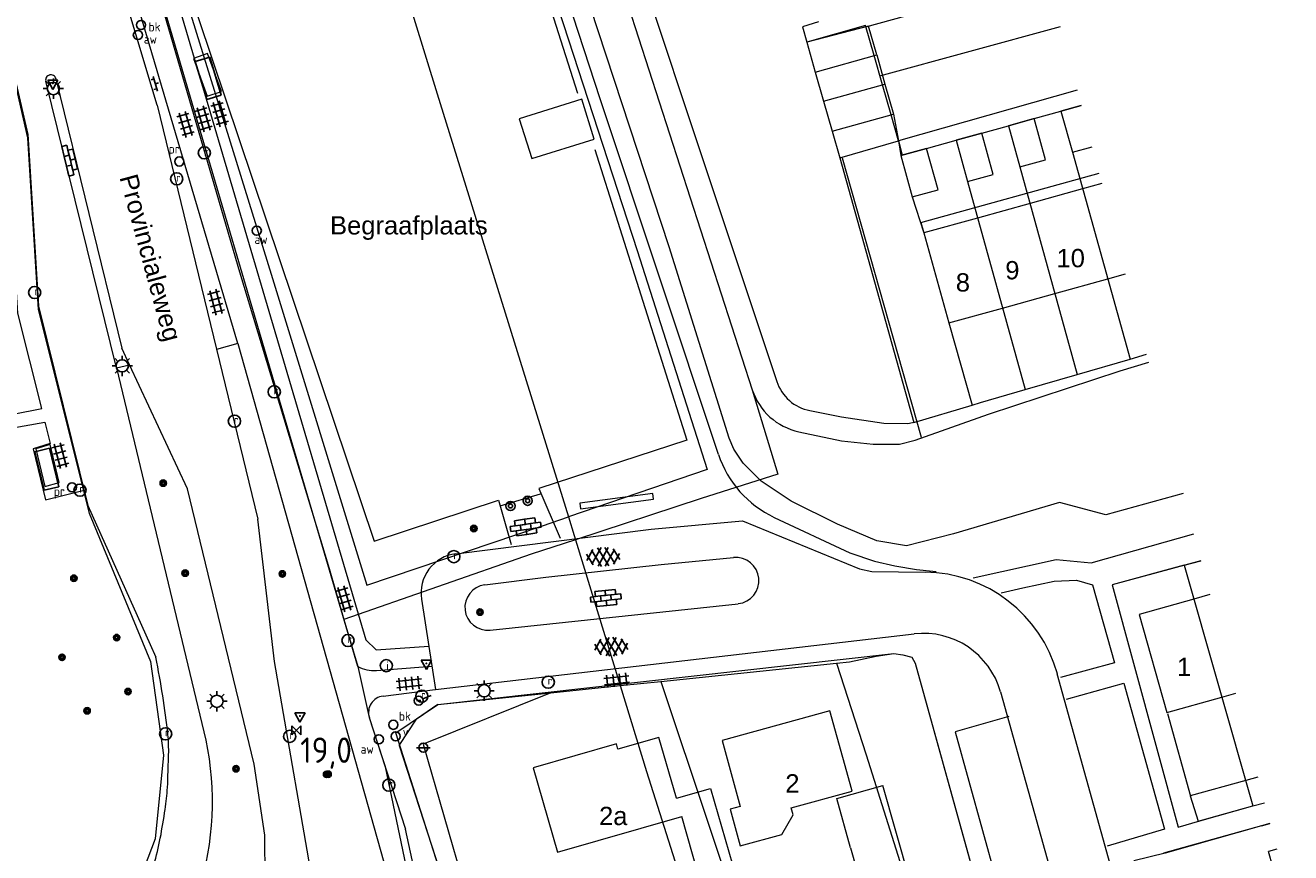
# Model space of a CAD drawing. Header units: metres. Extents: x 117922 to 130630, y 447724 to 454087.
# Tile 31 of 61: x 125245 to 125369, y 450813 to 450895. Entities that reach past the tile are written whole.
import ezdxf
from ezdxf.enums import TextEntityAlignment as Align

# ---------------------------------------------------------------- set-up
doc = ezdxf.new("R2010")
doc.units = ezdxf.units.M
doc.layers.get('0').update_dxf_attribs({"color": 8})
for name, color, linetype, lineweight in [('B01', 8, 'Continuous', 0), ('B03', 8, 'Continuous', 0), ('B04', 8, 'Continuous', 0), ('G01', 8, 'Continuous', 0), ('G02', 8, 'Continuous', 0), ('Q19', 8, 'Continuous', 0), ('T00', 8, 'Continuous', 0), ('V00', 8, 'Continuous', 0), ('W00', 8, 'Continuous', 0), ('Z02', 7, 'Continuous', 0), ('Z06', 7, 'Continuous', 0), ('Z09', 8, 'Continuous', 0)]:
    doc.layers.add(name, color=color, linetype=linetype, lineweight=lineweight)
for name, color, linetype in [('SYM-GV1', 8, 'Continuous'), ('SYM-OV4', 8, 'Continuous'), ('SYM-OV5', 8, 'Continuous'), ('SYMBT09', 8, 'Continuous'), ('TOPOT20', 8, 'Continuous'), ('TOPOT21', 8, 'Continuous'), ('TOPOT23', 8, 'Continuous'), ('TOPOT26', 8, 'Continuous'), ('TOPOT28', 8, 'Continuous'), ('TOPOT30', 1, 'Continuous'), ('TOPOT31', 8, 'Continuous'), ('TOPOT35', 8, 'Continuous'), ('TOPOT36', 8, 'Continuous'), ('TOPOT52', 8, 'Continuous'), ('TOPOT63', 8, 'Continuous'), ('TOPOT79', 8, 'Continuous'), ('TOPOT80', 8, 'Continuous'), ('TOPOT85', 8, 'Continuous')]:
    doc.layers.add(name, color=color, linetype=linetype)
doc.styles.add('ISO', font='ISO')
doc.styles.add('Z02', font='arial.ttf', dxfattribs={"height": 1.8})
doc.styles.add('Z06', font='arial.ttf', dxfattribs={"height": 1.8})
doc.styles.add('Z09', font='arial.ttf', dxfattribs={"height": 1.8})

# ---------------------------------------------------------------- blocks, each defined once
blk = doc.blocks.new('tegels4')
at = {"color": 0, "linetype": 'ByBlock', "lineweight": -2}
for p, q in [((-0.31, -1.23), (-0.31, 1.25)), ((0.31, -1.23), (0.31, 1.25)), ((0.62, 0.94), (-0.62, 0.94)), ((0.62, 0.31), (-0.62, 0.31)), ((0.62, -0.31), (-0.62, -0.31)), ((0.62, -0.94), (-0.62, -0.94))]:
    blk.add_line(p, q, dxfattribs=at)
blk = doc.blocks.new('asfalt6')
at = {"color": 0, "linetype": 'ByBlock', "lineweight": -2}
for p, q in [((-0.76, 1.01), (0.3, 1.62)), ((-0.3, 1.62), (0.76, 1.01)), ((-0.93, 0.18), (0.7, 1.13)), ((-0.89, -0.52), (0.89, 0.52)), ((-0.89, 0.52), (0.89, -0.52)), ((-0.7, 1.13), (0.93, 0.18)), ((-0.93, -0.18), (0.7, -1.13)), ((-0.76, -1.01), (0.3, -1.62)), ((-0.7, -1.13), (0.93, -0.18)), ((-0.3, -1.62), (0.76, -1.01))]:
    blk.add_line(p, q, dxfattribs=at)
blk = doc.blocks.new('paal')
at = {"color": 0}
for radius in [0.45, 0.2]:
    blk.add_circle((0, 0), radius, dxfattribs=at)
blk = doc.blocks.new('lichtmast')
at = {"color": 0}
for p, q in [((-0.6, 0), (-1, 0)), ((-0.71, 0.71), (-0.42, 0.42)), ((0, 0.6), (0, 1)), ((0.42, 0.42), (0.71, 0.71)), ((0.6, 0), (1, 0)), ((-0.42, -0.42), (-0.71, -0.71)), ((0, -0.6), (0, -1)), ((0.42, -0.42), (0.71, -0.71))]:
    blk.add_line(p, q, dxfattribs=at)
blk.add_circle((0, 0), 0.6, dxfattribs=at)
blk = doc.blocks.new('boom')
at = {"color": 0}
for radius in [0.315, 0.225, 0.135]:
    blk.add_circle((0, 0), radius, dxfattribs=at)
blk = doc.blocks.new('afsl-water')
at = {"color": 0}
blk.add_circle((0, 0), 0.45, dxfattribs=at)
at = {"color": 0, "style": 'ISO'}
blk.add_attdef('AFSL-WATER', (0.7, 0), '', height=0.9, dxfattribs=at)
blk = doc.blocks.new('brandkraan')
at = {"color": 0}
blk.add_circle((0, 0), 0.45, dxfattribs=at)
at = {"color": 0, "style": 'ISO'}
blk.add_attdef('BRANDKRAAN', (0.7, 0), '', height=0.9, dxfattribs=at)
blk = doc.blocks.new('verkeersbord')
at = {"color": 0}
for p, q in [((0.5, 0.32), (-0.5, 0.32)), ((-0.5, 0.32), (0, -0.6)), ((0, -0.6), (0.5, 0.32))]:
    blk.add_line(p, q, dxfattribs=at)
blk = doc.blocks.new('verklikker')
at = {"color": 0}
blk.add_circle((0, 0), 0.45, dxfattribs=at)
at = {"color": 0, "style": 'ISO'}
blk.add_attdef('VERKLIKKER', (0.7, 0), '', height=0.9, dxfattribs=at)
blk = doc.blocks.new('aanduidingsbord')
at = {"color": 0}
for p, q in [((-0.81, -0.33), (0, 0)), ((-1.45, -0.5), (-1.01, -0.5))]:
    blk.add_line(p, q, dxfattribs=at)
blk.add_circle((-1.23, -0.5), 0.45, dxfattribs=at)
blk = doc.blocks.new('afvalbak')
at = {"color": 0}
blk.add_circle((0, 0), 0.45, dxfattribs=at)
at = {"color": 0, "style": 'ISO'}
blk.add_attdef('AFVALBAK', (0.7, 0), '', height=0.9, dxfattribs=at)
blk = doc.blocks.new('klinkers4')
at = {"color": 0, "linetype": 'ByBlock', "lineweight": -2}
for p, q in [((0, 1.5), (-0.5, 1.5)), ((-0.5, 1.5), (-0.5, 0.5)), ((0, 1.5), (0, 1)), ((-0.5, 0.5), (-0.5, -0.5)), ((0, 0.5), (-0.5, 0.5)), ((0.5, 1), (0, 1)), ((0, 1), (0, 0.5)), ((0, 0.5), (0, 0)), ((0.5, 0), (0, 0)), ((0, 0), (0, -0.5)), ((0.5, 0), (0.5, 1)), ((0.5, -1), (0.5, 0)), ((-0.5, -0.5), (-0.5, -1.5)), ((0, -0.5), (-0.5, -0.5)), ((0, -0.5), (0, -1)), ((0, -1), (0.5, -1)), ((0, -1), (0, -1.5)), ((-0.5, -1.5), (0, -1.5))]:
    blk.add_line(p, q, dxfattribs=at)
blk = doc.blocks.new('klinkers6')
at = {"color": 0, "linetype": 'ByBlock', "lineweight": -2}
for p, q in [((0.25, 1.5), (-0.25, 1.5)), ((-0.25, 1.5), (-0.25, 0.5)), ((0.25, 0.5), (0.25, 1.5)), ((-0.25, 1), (-0.75, 1)), ((-0.75, 1), (-0.75, 0)), ((-0.25, 0), (-0.75, 0)), ((-0.75, 0), (-0.75, -1)), ((0.25, 0.5), (-0.25, 0.5)), ((-0.25, 0.5), (-0.25, -0.5)), ((0.75, 1), (0.25, 1)), ((0.25, -0.5), (0.25, 0.5)), ((0.75, 0), (0.75, 1)), ((-0.75, -1), (-0.25, -1)), ((-0.25, -0.5), (-0.25, 0)), ((0.25, -0.5), (-0.25, -0.5)), ((-0.25, -0.5), (-0.25, -1.5)), ((0.75, 0), (0.25, 0)), ((0.25, 0), (0.25, -0.5)), ((0.25, -1.5), (0.25, -0.5)), ((0.25, -1), (0.75, -1)), ((0.75, -1), (0.75, 0)), ((-0.25, -1.5), (0.25, -1.5))]:
    blk.add_line(p, q, dxfattribs=at)
blk = doc.blocks.new('klinkers2')
at = {"color": 0, "linetype": 'ByBlock', "lineweight": -2}
for p, q in [((-0.31, 0.5), (0, 0.5)), ((0, -0.75), (0, 0.75)), ((0, 0), (0.31, 0)), ((0, -0.5), (-0.31, -0.5))]:
    blk.add_line(p, q, dxfattribs=at)
blk = doc.blocks.new('grensmarkering')
at = {"color": 0}
blk.add_line((-0.67, 0), (0.67, 0), dxfattribs=at)
blk.add_circle((0, 0), 0.45, dxfattribs=at)
blk = doc.blocks.new('kolk')
at = {"color": 0}
blk.add_circle((0, 0), 0.6, dxfattribs=at)
at = {"color": 0, "linetype": 'Continuous', "style": 'ISO'}
blk.add_attdef('KOLK', (-0.04, -0.26), '', height=0.8, dxfattribs=at)
blk = doc.blocks.new('inspectieput')
at = {"color": 0}
blk.add_circle((0, 0), 0.6, dxfattribs=at)
at = {"color": 0, "linetype": 'Continuous', "style": 'ISO'}
blk.add_attdef('I', (0, -0.39), '', height=0.8, dxfattribs=at)
blk = doc.blocks.new('abri')
at = {"color": 0}
for p, q in [((-2.1, 1.2), (2.1, 1.2)), ((-2.1, -1.2), (-2.1, 1.2)), ((2.1, 1.2), (2.1, -1.2)), ((2.1, -1.2), (-2.1, -1.2))]:
    blk.add_line(p, q, dxfattribs=at)
at = {"color": 0, "linetype": 'Continuous', "style": 'ISO', "flags": 2}
blk.add_attdef('ABRI', text='', height=0.8, dxfattribs=at).set_placement((0, 0), align=Align.MIDDLE_CENTER)
blk = doc.blocks.new('verkeersbord-pl')
at = {"color": 0, "linetype": 'Continuous'}
blk.add_circle((0, 0), 0.03, dxfattribs=at)
blk = doc.blocks.new('kilometerpaal')
at = {"color": 0}
for p, q in [((-0.44, 0.44), (0.44, -0.44)), ((-0.44, -0.44), (-0.44, 0.44)), ((0.44, 0.44), (-0.44, -0.44)), ((0.44, -0.44), (0.44, 0.44))]:
    blk.add_line(p, q, dxfattribs=at)
at = {"color": 0, "style": 'ISO'}
blk.add_attdef('KILOMETERPAAL', (0.59, 0.87), '', height=2.5, dxfattribs=at)

msp = doc.modelspace()

# ---------------------------------------------------------------- linework, layer by layer
at = {"layer": 'B01', "flags": 128}
for points in [[(125348.88, 450878.65), (125343.71, 450877.21)], [(125350.77, 450879.17), (125348.88, 450878.65)], [(125343.71, 450877.21), (125338.55, 450875.77)], [(125338.55, 450875.77), (125333.25, 450874.3), (125335.72, 450865.44), (125341, 450866.91)], [(125346.15, 450868.34), (125351.35, 450869.79)], [(125351.35, 450869.79), (125353.1, 450870.28)], [(125341, 450866.91), (125346.15, 450868.34)], [(125361.4, 450838.7), (125359.84, 450838.26)], [(125359.84, 450838.26), (125354.44, 450836.75), (125357.16, 450827.09), (125362.59, 450828.61)], [(125362.59, 450828.61), (125363.95, 450829)], [(125325.99, 450820.09), (125324.01, 450827.26), (125313.39, 450824.33), (125315.18, 450817.85)], [(125308.9, 450818.66), (125307.18, 450824.64), (125303.14, 450823.48), (125302.99, 450824.01), (125294.81, 450821.66), (125297.21, 450813.34), (125309.42, 450816.85)], [(125315.18, 450817.85), (125314.19, 450817.57), (125315.19, 450813.96), (125319.29, 450815.09), (125320.38, 450817.04), (125320.19, 450817.7), (125326.19, 450819.36), (125325.99, 450820.09)], [(125308.9, 450818.66), (125312.27, 450819.63), (125314.43, 450812.14)], [(125311.05, 450811.17), (125309.42, 450816.85)], [(125366.48, 450815.94), (125367.32, 450816.17)], [(125366.48, 450815.94), (125356.85, 450813.24)], [(125367.98, 450813.65), (125367.19, 450813.42)], [(125368.03, 450810.41), (125367.19, 450813.42)]]:
    msp.add_lwpolyline(points, dxfattribs=at)
at = {"layer": 'B03', "flags": 128}
for points in [[(125328.36, 450891.77), (125327.52, 450894.73), (125321.73, 450893.08), (125322.57, 450890.14)], [(125329.19, 450888.87), (125328.36, 450891.77)], [(125322.57, 450890.14), (125323.38, 450887.28)], [(125330.03, 450885.94), (125329.19, 450888.87)], [(125300.8, 450883.55), (125299.58, 450887.47), (125293.43, 450885.55), (125294.66, 450881.63), (125300.8, 450883.55)], [(125323.38, 450887.28), (125324.22, 450884.33)], [(125330.76, 450883.37), (125330.03, 450885.94)], [(125348.75, 450886.86), (125346.75, 450886.3), (125347.88, 450882.24), (125349.82, 450882.78)], [(125345.24, 450881.51), (125344.11, 450885.56), (125341.58, 450884.86), (125342.71, 450880.8), (125345.24, 450881.51)], [(125324.22, 450884.33), (125324.97, 450881.71), (125330.76, 450883.37)], [(125340.08, 450880.07), (125338.95, 450884.13), (125336.43, 450883.43), (125337.55, 450879.37), (125340.08, 450880.07)], [(125334.65, 450878.56), (125333.52, 450882.62), (125330.99, 450881.91), (125332.12, 450877.85), (125334.65, 450878.56)], [(125326.05, 450813.77), (125324.68, 450818.62), (125329.22, 450819.91)], [(125331.84, 450810.68), (125329.22, 450819.91)], [(125364.93, 450820.4), (125359.47, 450818.89), (125360.26, 450816.41), (125365.64, 450817.9)], [(125366.12, 450820.73), (125364.93, 450820.4)], [(125365.64, 450817.9), (125366.78, 450818.22)], [(125326.05, 450813.77), (125327.29, 450809.39)]]:
    msp.add_lwpolyline(points, dxfattribs=at)
at = {"layer": 'B04', "flags": 128}
for points in [[(125264.14, 450888.23), (125262.76, 450891.97), (125261.38, 450891.48), (125262.71, 450887.77), (125264.14, 450888.23)], [(125248.16, 450849.75), (125247.26, 450853.49), (125245.84, 450853.05), (125246.74, 450849.34), (125248.16, 450849.75)], [(125306.66, 450848.11), (125306.57, 450848.67), (125299.4, 450847.72), (125299.47, 450847.14), (125306.66, 450848.11)]]:
    msp.add_lwpolyline(points, dxfattribs=at)
at = {"layer": 'G01', "flags": 128}
for points in [[(125293.96, 450928.09), (125297.03, 450918.75), (125316.37, 450858.87), (125318.89, 450850.56), (125311.33, 450848.17), (125298.97, 450844.11)], [(125276.99, 450915.17), (125290.01, 450919.49), (125297.31, 450896.34), (125305.03, 450872.58), (125311.92, 450851.03), (125298.27, 450846.35)], [(125257.5, 450907.47), (125269.01, 450870.23), (125278.42, 450839.63), (125295.73, 450845.48), (125298.27, 450846.35)], [(125255.54, 450906.04), (125265.91, 450870.46), (125274.71, 450841.28), (125276.18, 450836.26)], [(125224.43, 450899.55), (125229.66, 450900.48), (125234.23, 450900.34), (125237.2, 450899.53), (125240.97, 450896.93), (125243.15, 450891.88), (125245.04, 450883.67), (125246.08, 450866.76), (125251.09, 450846.71), (125257.14, 450832.13), (125258.43, 450822.9), (125257.61, 450814.67), (125254.25, 450805.84), (125246.2, 450795.59)], [(125328.62, 450891.84), (125327.82, 450894.66), (125321.73, 450893.08), (125322.57, 450890.14)], [(125322.57, 450890.14), (125328.62, 450891.84)], [(125328.62, 450891.84), (125329.43, 450888.94)], [(125322.57, 450890.14), (125323.38, 450887.28)], [(125323.38, 450887.28), (125329.43, 450888.94)], [(125329.43, 450888.94), (125330.26, 450886)], [(125323.38, 450887.28), (125324.22, 450884.33)], [(125324.22, 450884.33), (125330.26, 450886)], [(125330.26, 450886), (125330.76, 450883.37)], [(125341.58, 450884.86), (125344.11, 450885.56), (125346.75, 450886.3)], [(125346.75, 450886.3), (125348.75, 450886.86)], [(125346.75, 450886.3), (125347.88, 450882.24), (125353.55, 450861.89)], [(125336.43, 450883.43), (125338.95, 450884.13), (125341.58, 450884.86)], [(125341.58, 450884.86), (125342.71, 450880.8), (125348.35, 450860.37)], [(125324.22, 450884.33), (125324.97, 450881.71)], [(125324.97, 450881.71), (125330.76, 450883.37)], [(125330.76, 450883.37), (125330.99, 450881.91)], [(125330.99, 450881.91), (125333.52, 450882.62), (125336.43, 450883.43)], [(125336.43, 450883.43), (125337.55, 450879.37), (125343.22, 450858.88)], [(125324.97, 450881.71), (125332.27, 450855.63), (125338.01, 450857.36)], [(125330.99, 450881.91), (125332.12, 450877.85), (125333.25, 450874.3), (125335.72, 450865.44), (125338.01, 450857.36)], [(125353.55, 450861.89), (125355.18, 450862.36)], [(125348.35, 450860.37), (125353.55, 450861.89)], [(125343.22, 450858.88), (125348.35, 450860.37)], [(125338.01, 450857.36), (125338.82, 450857.6), (125343.22, 450858.88)], [(125298.97, 450844.11), (125294.61, 450842.68), (125276.18, 450836.26)], [(125358.89, 450841.59), (125351.79, 450839.65), (125358.3, 450815.8), (125360.43, 450816.43), (125365.64, 450817.9)], [(125358.89, 450841.59), (125360.52, 450842.03)], [(125358.89, 450841.59), (125365.64, 450817.9)], [(125276.18, 450836.26), (125277.54, 450831.64), (125278.67, 450826.6), (125280.25, 450821.74)], [(125324.67, 450831.95), (125325.94, 450832.08), (125328.56, 450832.65), (125330.3, 450832.91), (125331.18, 450832.79), (125332.06, 450832.53), (125332.4, 450831.97), (125338.68, 450809.34), (125332.43, 450807.54)], [(125307.38, 450830.16), (125324.67, 450831.95)], [(125324.67, 450831.95), (125327.57, 450822.93), (125332.43, 450807.54)], [(125296.55, 450829.04), (125303.37, 450829.75)], [(125303.37, 450829.75), (125307.38, 450830.16)], [(125307.38, 450830.16), (125312.1, 450816.01), (125313.48, 450811.87)], [(125296.55, 450829.04), (125283.98, 450823.97), (125288.12, 450809.68), (125288.96, 450805.57)], [(125285.42, 450827.89), (125296.55, 450829.04)], [(125285.42, 450827.89), (125283.31, 450826.45)], [(125281.63, 450823.86), (125283.31, 450826.45)], [(125281.63, 450823.86), (125285.97, 450810.39), (125287.24, 450804.8)], [(125280.25, 450821.74), (125282.28, 450812)], [(125365.64, 450817.9), (125366.78, 450818.22)], [(125367.32, 450816.16), (125366.48, 450815.94), (125357, 450813.26), (125353.91, 450812.49), (125355.45, 450806.84)]]:
    msp.add_lwpolyline(points, dxfattribs=at)
at = {"layer": 'G02', "flags": 128}
for points in [[(125276.99, 450915.17), (125285.36, 450888), (125298.27, 450846.35)], [(125298.27, 450846.35), (125298.84, 450844.53), (125298.97, 450844.11)], [(125298.97, 450844.11), (125303.37, 450829.75)], [(125303.37, 450829.75), (125305.97, 450821.3), (125309.41, 450810.43)]]:
    msp.add_lwpolyline(points, dxfattribs=at)
at = {"layer": 'Q19', "flags": 128}
for points in [[(125313.03, 450852.49), (125301.41, 450887.52), (125291.86, 450916.78), (125292.07, 450917.56), (125292.43, 450918.26), (125293.13, 450918.96), (125294.07, 450919.42), (125298.42, 450920.89), (125318.78, 450859.68)], [(125322.04, 450856.81), (125325.14, 450856.2), (125329.32, 450855.59), (125331.67, 450855.53), (125332.43, 450855.72)], [(125318.53, 450846.3), (125325.98, 450842.81), (125328.4, 450842), (125330.4, 450841.52), (125332.54, 450841.17), (125334.48, 450840.99)]]:
    msp.add_lwpolyline(points, dxfattribs=at)
at = {"layer": 'Q19'}
for centre, radius, start, end in [((125322.87, 450861.04), 4.31, 198.3556, 258.8704), ((125322.97, 450855.79), 10.47, 198.3468, 244.9041)]:
    msp.add_arc(centre, radius, start, end, dxfattribs=at)
at = {"layer": 'T00', "flags": 128}
for points in [[(125257.87, 450907.37), (125279.16, 450843.95)], [(125357.24, 450827), (125359.49, 450818.85)]]:
    msp.add_lwpolyline(points, dxfattribs=at)
at = {"layer": 'V00', "flags": 128}
for points in [[(125257.94, 450907.83), (125289.48, 450918.47), (125299.17, 450888.06)], [(125277.54, 450831.64), (125255.84, 450905.52), (125255.66, 450905.98), (125255.39, 450907.02)], [(125256.87, 450907.01), (125278.33, 450834.26), (125279.36, 450833.26)], [(125257.78, 450886.89), (125252.32, 450905.17)], [(125265.74, 450863.43), (125253.29, 450905.5)], [(125327.56, 450894.59), (125342.57, 450898.76)], [(125322.9, 450895.09), (125321.3, 450894.6), (125321.73, 450893.08)], [(125328.93, 450889.77), (125346.71, 450894.63)], [(125242.96, 450893.12), (125244.98, 450884.41), (125245.07, 450884.03), (125246.11, 450867.11), (125250.97, 450847.48), (125257.1, 450833.79), (125257.67, 450832.53)], [(125247.83, 450889.47), (125254.31, 450862.96)], [(125253.8, 450861.04), (125246.83, 450889.23)], [(125348.35, 450888.36), (125330.76, 450883.37), (125331.11, 450881.95)], [(125257.78, 450886.89), (125267.69, 450846.12)], [(125344.11, 450885.56), (125346.75, 450886.3)], [(125338.95, 450884.13), (125341.58, 450884.86)], [(125333.52, 450882.62), (125336.43, 450883.43)], [(125300.86, 450882.51), (125309.93, 450853.91), (125295.37, 450849.16), (125297.46, 450844.25)], [(125325.21, 450881.7), (125332.98, 450854.2)], [(125332.97, 450875.32), (125350.5, 450880.19)], [(125332.97, 450875.32), (125333.25, 450874.3)], [(125224.3, 450857.9), (125224.32, 450859.9), (125240.9, 450860.01), (125240.93, 450855.95), (125246.43, 450857.03), (125244.09, 450866.42), (125243.71, 450872.13)], [(125265.74, 450863.43), (125263.62, 450862.83)], [(125265.74, 450863.43), (125281.95, 450805.84)], [(125255.07, 450861.33), (125254.31, 450862.96)], [(125226.17, 450777.9), (125254.74, 450792.38), (125259.35, 450795.36), (125262.74, 450798.33), (125265.98, 450802.21), (125267.23, 450804.62), (125267.95, 450806.84), (125268.41, 450810.77), (125268.4, 450815.01), (125267.34, 450822.01), (125260.77, 450849.12), (125255.07, 450861.33)], [(125253.8, 450861.04), (125255.07, 450861.33)], [(125253.8, 450861.04), (125262.6, 450824.38)], [(125237.86, 450853.95), (125240.26, 450854.41), (125241.27, 450851.61), (125243.55, 450852.36), (125242.67, 450854.95), (125246.74, 450855.69), (125247.28, 450853.58)], [(125247.28, 450853.58), (125245.58, 450853.06), (125246.82, 450848.03), (125250.6, 450848.98)], [(125291.57, 450847.43), (125295.51, 450848.62)], [(125279.16, 450843.95), (125291.39, 450847.99), (125292.64, 450843.64)], [(125273.43, 450808.43), (125269.36, 450832.12), (125267.69, 450846.12)], [(125287.18, 450842.73), (125306.41, 450845.14), (125315.42, 450845.98), (125326.93, 450841.23), (125328.15, 450840.99), (125333.38, 450840.92)], [(125338.1, 450840.34), (125346.27, 450842.16), (125349.73, 450841.84), (125359.83, 450844.68)], [(125290.04, 450839.66), (125296.04, 450840.41), (125307.4, 450841.67), (125314.52, 450842.35)], [(125360.52, 450842.03), (125351.79, 450839.65), (125358.3, 450815.8), (125360.43, 450816.43)], [(125340.86, 450838.89), (125343, 450839.37), (125346.08, 450840.04), (125348.29, 450840.14), (125349.85, 450839.66), (125352.03, 450831.98), (125346.71, 450830.55)], [(125283.81, 450838.25), (125285.19, 450829.37), (125332.31, 450834.83)], [(125290.56, 450835.21), (125314.98, 450837.81)], [(125279.36, 450833.26), (125284.53, 450833.62)], [(125285.97, 450810.39), (125281.27, 450825.1), (125285.42, 450827.89), (125330.3, 450832.91), (125331.18, 450832.79), (125332.06, 450832.53), (125332.4, 450831.97), (125338.96, 450808.31), (125342.22, 450809.25), (125353.88, 450767.83), (125333.83, 450762.28)], [(125279.38, 450831.24), (125284.8, 450831.67)], [(125369.36, 450748.51), (125361.7, 450775.87), (125346.39, 450830.9)], [(125347.3, 450828.41), (125352.95, 450829.98), (125356.94, 450815.62), (125351.29, 450813.95)], [(125280.03, 450828.72), (125285.15, 450829.35)], [(125340.8, 450829.13), (125356.61, 450772.54), (125363.96, 450746.04)], [(125278.67, 450826.6), (125282.24, 450815.63)], [(125341.61, 450826.7), (125336.33, 450825.21), (125340.38, 450810.63), (125345.55, 450812.2)], [(125283.03, 450798.78), (125285.26, 450800.2), (125284.72, 450804.13), (125282.24, 450815.63)]]:
    msp.add_lwpolyline(points, dxfattribs=at)
at = {"layer": 'V00'}
for centre, radius, start, end in [((125247.33, 450889.36), 0.511, 149.0831, 193.7387), ((125247.33, 450889.35), 0.516, 104.8021, 149.1144), ((125247.33, 450889.35), 0.522, 59.2985, 104.3198), ((125247.33, 450889.35), 0.524, 13.6999, 58.6076), ((125287.67, 450838.85), 3.91, 97.1399, 188.8425), ((125314.74, 450840.08), 2.28, 276.0628, 95.4833), ((125333.2, 450827.22), 13.7, 15.5459, 89.2255), ((125290.32, 450837.44), 2.24, 97.1154, 276.0953), ((125333.21, 450827.01), 7.88, 15.6199, 96.6023), ((125159.11, 450813.27), 100.43, 6.6634, 11.0575), ((125279.13, 450834.54), 3.31, 241.2794, 274.4463), ((125280.23, 450827.1), 1.63, 97.0071, 197.9948), ((125242.41, 450823.37), 16.52, 358.5942, 5.388), ((125233.92, 450818.31), 29.32, 342.5739, 11.9515), ((124805.2, 450835.04), 453.88, 358.134, 358.4754), ((125225.78, 450822.2), 33.13, 351.9464, 355.689), ((125239.78, 450821.02), 19.08, 356.0713, 357.7405), ((125199.88, 450825.97), 59.3, 349.0828, 351.8477), ((125226.94, 450820.81), 31.75, 344.1325, 348.9675)]:
    msp.add_arc(centre, radius, start, end, dxfattribs=at)
at = {"layer": 'W00', "flags": 128}
for points in [[(125358.78, 450848.67), (125351.18, 450846.56), (125346.6, 450847.78), (125336.18, 450844.67), (125331.54, 450843.5), (125328.62, 450843.99), (125324.76, 450845.64), (125320.18, 450847.89), (125317.25, 450849.86), (125315.47, 450851.64), (125314.55, 450853.01), (125314.11, 450854.11), (125308.19, 450872.93), (125294.25, 450915.38), (125294.47, 450917.94), (125297.03, 450918.75), (125316.37, 450858.87)], [(125320.95, 450854.73), (125325.16, 450853.84), (125328.26, 450853.52), (125330.86, 450853.51), (125332.4, 450853.89), (125339.61, 450856.48), (125352.57, 450860.73), (125355.39, 450861.57)]]:
    msp.add_lwpolyline(points, dxfattribs=at)
at = {"layer": 'W00'}
msp.add_arc((125322.23, 450860.76), 6.16, 197.8716, 258.0464, dxfattribs=at)

# ---------------------------------------------------------------- block references
at = {"layer": 'SYM-GV1', "rotation": 271.5931846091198}
for p in [(125301.69, 450842.42), (125302.49, 450833.57)]:
    msp.add_blockref('asfalt6', p, dxfattribs=at)
at = {"layer": 'SYM-OV4'}
for name, p, rotation in [('klinkers2', (125257.63, 450888.98), 16.37709420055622), ('klinkers4', (125249.25, 450881.47), 13.55181416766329), ('klinkers6', (125294.07, 450845.37), 278.1270279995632), ('klinkers6', (125301.96, 450838.37), 276.0291924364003)]:
    msp.add_blockref(name, p, dxfattribs=dict(at, rotation=rotation))
at = {"layer": 'SYM-OV5'}
for p, rotation in [((125263.95, 450886.04), 196.29917332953), ((125260.59, 450885), 196.263768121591), ((125262.36, 450885.54), 196.29917332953), ((125263.58, 450867.49), 194.7531443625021), ((125248.27, 450852.39), 194.7531443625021), ((125276.22, 450838.28), 16.35554483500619), ((125303.02, 450830.27), 276.183687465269), ((125282.59, 450829.96), 275.8930304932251)]:
    msp.add_blockref('tegels4', p, dxfattribs=dict(at, rotation=rotation))
at = {"layer": 'SYMBT09'}
for p, xscale, yscale, zscale, rotation in [((125262.83, 450889.52), 0.9305966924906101, 0.625250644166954, 0.9305966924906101, 286.6823950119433), ((125246.93, 450851.04), 0.9296186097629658, 0.616352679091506, 0.9296186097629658, 103.7194791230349)]:
    msp.add_blockref('abri', p, dxfattribs=dict(at, xscale=xscale, yscale=yscale, zscale=zscale, rotation=rotation))
at = {"layer": 'TOPOT20'}
msp.add_blockref('aanduidingsbord', (125284.76, 450828.77), dxfattribs=at)
at = {"layer": 'TOPOT21'}
for p in [(125247.58, 450888.51), (125254.36, 450861.22), (125289.98, 450829.24), (125263.68, 450828.2)]:
    msp.add_blockref('lichtmast', p, dxfattribs=at)
at = {"layer": 'TOPOT23'}
ref = msp.add_blockref('kolk', (125262.44, 450882.19), dxfattribs=at)
ref.add_attrib('KOLK', 'r', (125262.39, 450881.92), dxfattribs={"color": 0, "height": 0.8, "style": 'ISO'})
at = {"layer": 'TOPOT23', "lineweight": 0}
ref = msp.add_blockref('kolk', (125259.72, 450879.63), dxfattribs=at)
ref.add_attrib('KOLK', 'r', (125259.67, 450879.36), dxfattribs={"color": 0, "height": 0.8, "style": 'ISO'})
at = {"layer": 'TOPOT23'}
ref = msp.add_blockref('kolk', (125245.74, 450868.44), dxfattribs=at)
ref.add_attrib('KOLK', 'r', (125245.69, 450868.17), dxfattribs={"color": 0, "height": 0.8, "style": 'ISO'})
ref = msp.add_blockref('kolk', (125269.32, 450858.67), dxfattribs=at)
ref.add_attrib('KOLK', 'r', (125269.27, 450858.4), dxfattribs={"color": 0, "height": 0.8, "style": 'ISO'})
ref = msp.add_blockref('kolk', (125265.4, 450855.77), dxfattribs=at)
ref.add_attrib('KOLK', 'r', (125265.36, 450855.51), dxfattribs={"color": 0, "height": 0.8, "style": 'ISO'})
ref = msp.add_blockref('kolk', (125250.2, 450848.98), dxfattribs=at)
ref.add_attrib('KOLK', 'r', (125250.15, 450848.72), dxfattribs={"color": 0, "height": 0.8, "style": 'ISO'})
ref = msp.add_blockref('kolk', (125287, 450842.44), dxfattribs=at)
ref.add_attrib('KOLK', 'r', (125286.96, 450842.18), dxfattribs={"color": 0, "height": 0.8, "style": 'ISO'})
ref = msp.add_blockref('kolk', (125276.58, 450834.18), dxfattribs=at)
ref.add_attrib('KOLK', 'r', (125276.53, 450833.92), dxfattribs={"color": 0, "height": 0.8, "style": 'ISO'})
ref = msp.add_blockref('kolk', (125296.29, 450830.09), dxfattribs=at)
ref.add_attrib('KOLK', 'r', (125296.24, 450829.83), dxfattribs={"color": 0, "height": 0.8, "style": 'ISO'})
ref = msp.add_blockref('kolk', (125283.84, 450828.7), dxfattribs=at)
ref.add_attrib('KOLK', 'r', (125283.79, 450828.44), dxfattribs={"color": 0, "height": 0.8, "style": 'ISO'})
ref = msp.add_blockref('kolk', (125258.63, 450825), dxfattribs=at)
ref.add_attrib('KOLK', 'r', (125258.58, 450824.74), dxfattribs={"color": 0, "height": 0.8, "style": 'ISO'})
ref = msp.add_blockref('kolk', (125270.84, 450824.75), dxfattribs=at)
ref.add_attrib('KOLK', 'r', (125270.8, 450824.49), dxfattribs={"color": 0, "height": 0.8, "style": 'ISO'})
ref = msp.add_blockref('kolk', (125280.6, 450819.95), dxfattribs=at)
ref.add_attrib('KOLK', 'r', (125280.56, 450819.69), dxfattribs={"color": 0, "height": 0.8, "style": 'ISO'})
at = {"layer": 'TOPOT26'}
for p in [(125258.39, 450849.68), (125288.96, 450845.21), (125260.55, 450840.82), (125270.12, 450840.74), (125249.6, 450840.31), (125289.57, 450836.98), (125253.81, 450834.47), (125248.43, 450832.53), (125254.93, 450829.16), (125250.9, 450827.27), (125265.56, 450821.56), (125274.47, 450821.01), (125274.62, 450821.02)]:
    msp.add_blockref('boom', p, dxfattribs=at)
at = {"layer": 'TOPOT28'}
ref = msp.add_blockref('inspectieput', (125280.35, 450831.71), dxfattribs=at)
ref.add_attrib('I', 'i', (125280.35, 450831.32), dxfattribs={"color": 0, "height": 0.8, "style": 'ISO'})
at = {"layer": 'TOPOT30'}
ref = msp.add_blockref('kilometerpaal', (125271.49, 450825.34), dxfattribs=at)
ref.add_attrib('KILOMETERPAAL', '19,0', (125271.88, 450822.14), dxfattribs={"color": 0, "height": 2.5, "style": 'ISO'})
at = {"layer": 'TOPOT31'}
ref = msp.add_blockref('verklikker', (125281.27, 450824.75), dxfattribs=at)
ref.add_attrib('VERKLIKKER', 'v', (125281.97, 450824.75), dxfattribs={"color": 0, "height": 0.9, "style": 'ISO'})
at = {"layer": 'TOPOT35', "lineweight": 0}
ref = msp.add_blockref('afvalbak', (125259.98, 450881.34), dxfattribs=at)
ref.add_attrib('AFVALBAK', 'pr', (125258.93, 450882.12), dxfattribs={"color": 0, "height": 0.9, "style": 'ISO'})
at = {"layer": 'TOPOT35'}
ref = msp.add_blockref('afvalbak', (125249.41, 450849.27), dxfattribs=at)
ref.add_attrib('AFVALBAK', 'pr', (125247.63, 450848.42), dxfattribs={"color": 0, "height": 0.9, "style": 'ISO'})
at = {"layer": 'TOPOT36'}
msp.add_blockref('grensmarkering', (125284, 450823.63), dxfattribs=at)
at = {"layer": 'TOPOT52'}
for p in [(125294.26, 450847.94), (125292.57, 450847.43)]:
    msp.add_blockref('paal', p, dxfattribs=at)
at = {"layer": 'TOPOT63'}
for p in [(125247.53, 450889.02), (125284.29, 450831.93), (125271.85, 450826.75)]:
    msp.add_blockref('verkeersbord-pl', p, dxfattribs=at)
at = {"layer": 'TOPOT79'}
ref = msp.add_blockref('afsl-water', (125255.9, 450893.79), dxfattribs=at)
ref.add_attrib('AFSL-WATER', 'aw', (125256.48, 450892.93), dxfattribs={"color": 0, "height": 0.9, "style": 'ISO'})
ref = msp.add_blockref('afsl-water', (125267.6, 450874.53), dxfattribs=at)
ref.add_attrib('AFSL-WATER', 'aw', (125267.37, 450873.22), dxfattribs={"color": 0, "height": 0.9, "style": 'ISO'})
ref = msp.add_blockref('afsl-water', (125279.61, 450824.46), dxfattribs=at)
ref.add_attrib('AFSL-WATER', 'aw', (125277.82, 450823.04), dxfattribs={"color": 0, "height": 0.9, "style": 'ISO'})
at = {"layer": 'TOPOT80'}
ref = msp.add_blockref('brandkraan', (125256.21, 450894.78), dxfattribs=at)
ref.add_attrib('BRANDKRAAN', 'bk', (125256.95, 450894.14), dxfattribs={"color": 0, "height": 0.9, "style": 'ISO'})
ref = msp.add_blockref('brandkraan', (125281.04, 450825.89), dxfattribs=at)
ref.add_attrib('BRANDKRAAN', 'bk', (125281.59, 450826.29), dxfattribs={"color": 0, "height": 0.9, "style": 'ISO'})
at = {"layer": 'TOPOT85'}
for p in [(125247.53, 450889.02), (125284.29, 450831.93), (125271.85, 450826.75)]:
    msp.add_blockref('verkeersbord', p, dxfattribs=at)

# ---------------------------------------------------------------- texts
at = {"layer": 'Z02', "linetype": 'Continuous', "char_height": 1.8, "attachment_point": 7, "line_spacing_factor": 0.8, "style": 'Z02'}
for s, insert in [('{\\C256;10}', (125346.31, 450870.9)), ('{\\C256;9}', (125341.27, 450869.71)), ('{\\C256;8}', (125336.4, 450868.51)), ('{\\C256;1}', (125358.17, 450830.7)), ('{\\C256;2}', (125319.62, 450819.22)), ('{\\C256;2a}', (125301.29, 450815.99))]:
    msp.add_mtext(s, dxfattribs=dict(at, insert=insert))
at = {"layer": 'Z06', "linetype": 'Continuous', "insert": (125253.55, 450879.65), "char_height": 1.8, "attachment_point": 7, "rotation": 285.1898, "line_spacing_factor": 0.8, "style": 'Z06'}
msp.add_mtext('{\\C256;Provincialeweg}', dxfattribs=at)
at = {"layer": 'Z09', "linetype": 'Continuous', "insert": (125274.81, 450873.61), "char_height": 1.8, "attachment_point": 7, "line_spacing_factor": 0.8, "style": 'Z09'}
msp.add_mtext('{\\C256;Begraafplaats}', dxfattribs=at)

doc.saveas('drawing.dxf')
